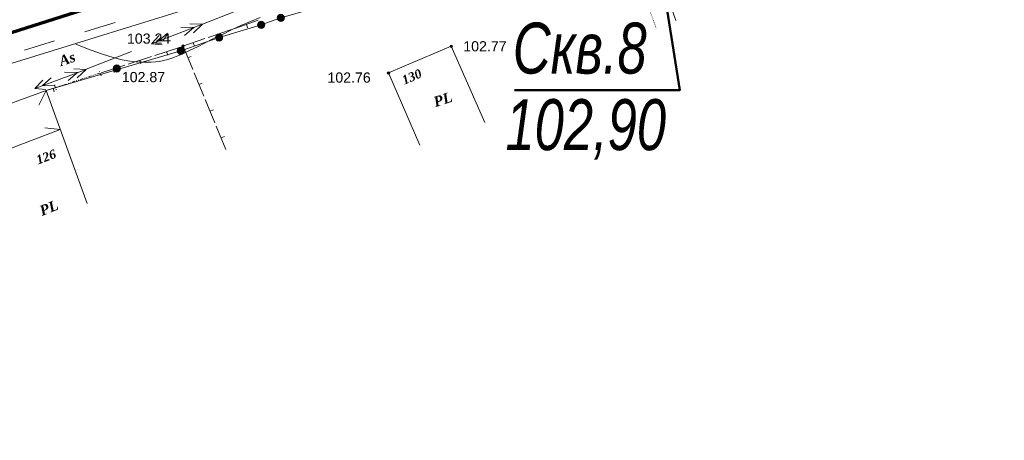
# Model space of a CAD drawing. Header units: millimetres. Extents: x 9396 to 25236, y 15106 to 31102.
# Tile 249 of 256: x 11674 to 11838, y 16896 to 16966. Entities that reach past the tile are written whole.
import ezdxf
from ezdxf.enums import TextEntityAlignment as Align

# ---------------------------------------------------------------- set-up
doc = ezdxf.new("R2010")
doc.units = ezdxf.units.MM
for name, pattern in [('DIVIDE', [1.25, 0.5, -0.25, 0, -0.25, 0, -0.25]), ('DOT', [0.25, 0, -0.25]), ('HIDDEN', [0.375, 0.25, -0.125])]:
    doc.linetypes.add(name, pattern=pattern)
for name, color, linetype, lineweight, true_color in [('1001010', 7, 'Continuous', 9, 0x000000), ('10010110', 7, 'Continuous', 20, 0xa25100), ('1060000', 7, 'Continuous', 9, 0x000000), ('1070000', 7, 'DOT', 9, 0x000000), ('21100200', 7, 'HIDDEN', 0, 0x800080), ('3000105', 7, 'DIVIDE', 9, 0x000000), ('3000220', 7, 'Continuous', 9, 0x000000), ('5010210', 7, 'Continuous', 20, 0x008000), ('6011300', 1, 'Continuous', 20, 0xff0000), ('8010110', 7, 'Continuous', 20, 0x0080ff), ('8010200', 7, 'Continuous', 9, 0x000000)]:
    doc.layers.add(name, color=color, linetype=linetype, lineweight=lineweight, true_color=true_color)
doc.layers.add('геология', color=6, linetype='Continuous', lineweight=50)
doc.layers.add('Канализация', color=1, linetype='Continuous', lineweight=70)
doc.styles.add('10', font='timesbi.ttf', dxfattribs={"height": 0.001481})
doc.styles.add('2', font='timesbi.ttf', dxfattribs={"height": 0.001693})
doc.styles.add('9', font='timesbi.ttf', dxfattribs={"height": 0.001693})
doc.styles.add('F2', font='arial.ttf', dxfattribs={"height": 0.001693})
doc.styles.add('style1', font='ARIALNI.TTF')

# ---------------------------------------------------------------- blocks, each defined once
blk = doc.blocks.new('SYMBOL8010200')
at = {"true_color": 0x000000}
h = blk.add_hatch(color=18, dxfattribs=at)
edge = h.paths.add_edge_path()
edge.add_arc((0, 0), 0.3, 0, 360)
at = {"color": 18, "linetype": 'Continuous', "lineweight": 0, "true_color": 0x000000}
blk.add_circle((0, 0), 0.3, dxfattribs=at)
blk = doc.blocks.new('SYMBOL21100200')
at = {"true_color": 0x800080}
h = blk.add_hatch(color=216, dxfattribs=at)
edge = h.paths.add_edge_path()
edge.add_arc((0, 0), 0.1, 0, 360)
at = {"color": 216, "linetype": 'Continuous', "lineweight": 0, "true_color": 0x800080}
blk.add_circle((0, 0), 0.1, dxfattribs=at)

msp = doc.modelspace()

# ---------------------------------------------------------------- linework, layer by layer
at = {"layer": '1001010', "color": 253}
for p, q in [((11740.7, 16944.9, 158.18), (11735.46, 16956.95, 158.18)), ((11685.19, 16935.19, 206.25), (11678.32, 16954.02, 206.25))]:
    msp.add_line(p, q, dxfattribs=at)
for points in [[(11798.97, 16971.02, 161.92), (11796.59, 16977.99, 169.93), (11786.05, 16974.39, 167.73), (11787.5, 16970.15, 161.79), (11782.49, 16968.44, 163.87), (11783.42, 16965.71, 163.87)], [(11735.46, 16956.95, 158.18), (11745.94, 16961.39, 163.62), (11751.55, 16948.68, 155.48)], [(11678.32, 16954.02, 206.25), (11663.46, 16948.6, 206.01), (11670.34, 16929.77, 205.68)]]:
    msp.add_polyline3d(points, dxfattribs=at)
at = {"layer": '10010110'}
msp.add_polyline3d([(11714.03, 16966.19, 184.37), (11712.42, 16965.54, 184.13), (11710.83, 16964.84, 184.83), (11709.26, 16964.12, 186.35), (11707.74, 16963.39, 188.5), (11706.28, 16962.67, 191.08), (11704.88, 16961.97, 193.89), (11703.58, 16961.32, 196.73), (11702.37, 16960.73, 199.4), (11701.28, 16960.22, 201.72), (11700.31, 16959.8, 203.52), (11699.45, 16959.47, 204.83), (11698.67, 16959.21, 205.72), (11697.94, 16959.02, 206.26), (11697.25, 16958.88, 206.52), (11696.56, 16958.8, 206.57), (11695.85, 16958.75, 206.47), (11695.1, 16958.72, 206.31), (11694.28, 16958.73, 206.05), (11693.35, 16958.78, 205.35), (11692.28, 16958.91, 203.74), (11691.01, 16959.14, 200.77), (11689.52, 16959.52, 196), (11687.76, 16960.06, 188.97), (11685.69, 16960.79, 179.23), (11683.27, 16961.75, 166.33)], dxfattribs=at)
at = {"layer": '1060000', "color": 253}
for p, q in [((11708.07, 16969.55, 125.93), (11649.85, 16951.57, 112.97)), ((11678.32, 16954.02, 202.6), (11677.12, 16951.56, 203.11)), ((11665.9, 16941.91, 205.89), (11680.68, 16947.49, 198.01)), ((11678.09, 16947.8, 198.01), (11680.68, 16947.49, 198.01))]:
    msp.add_line(p, q, dxfattribs=at)
at = {"layer": '1070000', "color": 253}
msp.add_line((11773.04, 16984.48, 179.61), (11780.17, 16964.34, 165.88), dxfattribs=at)
at = {"layer": '3000105', "color": 253}
for p, q in [((11687.49, 16956.46, 186.32), (11687.15, 16957.5, 186.32)), ((11679.9, 16954.49, 166.3), (11687.33, 16956.93, 206.34)), ((11679.74, 16954.96, 186.32), (11680.09, 16953.92, 186.32))]:
    msp.add_line(p, q, dxfattribs=at)
at = {"layer": '3000220', "color": 253}
for p, q in [((11713.72, 16965.74, 206.87), (11709.81, 16964.39, 206.87)), ((11709.28, 16964.21, 206.87), (11705.38, 16962.85, 206.87)), ((11711.76, 16965.07, 206.87), (11711.96, 16964.5, 206.87)), ((11707.33, 16963.53, 206.87), (11707.52, 16962.96, 206.87)), ((11700.4, 16961.15, 206.87), (11696.47, 16959.87, 206.87)), ((11701.18, 16961.42, 207.52), (11702.8, 16957.5, 207.52)), ((11702.89, 16961.99, 206.87), (11703.09, 16961.43, 206.87)), ((11695.93, 16959.7, 206.87), (11692, 16958.43, 206.87)), ((11693.97, 16959.06, 206.87), (11694.15, 16958.49, 206.87)), ((11698.44, 16960.51, 206.87), (11698.62, 16959.94, 206.87)), ((11701.99, 16959.46, 207.52), (11702.54, 16959.69, 207.52)), ((11691.47, 16958.25, 206.87), (11687.54, 16956.98, 206.87)), ((11689.5, 16957.62, 206.87), (11689.69, 16957.05, 206.87)), ((11703.02, 16956.97, 207.52), (11704.65, 16953.05, 207.52)), ((11680.69, 16954.75, 188.4), (11678.31, 16954.03, 188.4)), ((11679.5, 16954.39, 188.4), (11679.67, 16953.81, 188.4)), ((11703.84, 16955.01, 207.52), (11704.39, 16955.24, 207.52)), ((11704.87, 16952.52, 207.52), (11706.5, 16948.6, 207.52)), ((11705.68, 16950.56, 207.52), (11706.24, 16950.79, 207.52)), ((11706.72, 16948.07, 207.52), (11708.35, 16944.15, 207.52)), ((11707.53, 16946.11, 207.52), (11708.09, 16946.34, 207.52))]:
    msp.add_line(p, q, dxfattribs=at)
msp.add_polyline3d([(11704.84, 16962.67, 206.87), (11701.16, 16961.39, 206.87), (11700.94, 16961.32, 206.87)], dxfattribs=at)
at = {"layer": '5010210'}
for p, q in [((11687.32, 16964.59, 153.36), (11684.8, 16963.83, 153.36)), ((11689.85, 16965.36, 153.36), (11687.32, 16964.59, 153.36)), ((11674.7, 16960.75, 153.36), (11679.75, 16962.29, 153.36))]:
    msp.add_line(p, q, dxfattribs=at)
at = {"layer": '6011300'}
for p, q in [((11704.41, 16965.1, 110.57), (11695.89, 16961.81, 110.57)), ((11704.41, 16965.1, 110.57), (11702.32, 16965.15, 110.57)), ((11704.41, 16965.1, 110.57), (11702.9, 16963.66, 110.57)), ((11692.58, 16960.53, 110.57), (11685, 16957.6, 110.57)), ((11685.02, 16957.55, 110.57), (11676.46, 16954.37, 110.57)), ((11685.02, 16957.55, 110.57), (11682.93, 16957.63, 110.57)), ((11685.02, 16957.55, 110.57), (11683.49, 16956.13, 110.57))]:
    msp.add_line(p, q, dxfattribs=at)
for points in [[(11711.76, 16968.45, 110.57), (11709.82, 16967.2, 110.57), (11704.41, 16965.1, 110.57)], [(11702.99, 16964.55, 110.57), (11701.44, 16963.21, 110.57), (11702.99, 16964.55, 110.57), (11700.8, 16964.57, 110.57)], [(11697.69, 16961.65, 110.57), (11695.89, 16961.81, 110.57), (11697.21, 16963.18, 110.57)], [(11699.07, 16962.29, 110.57), (11697.12, 16962.28, 110.57), (11698.57, 16963.6, 110.57)], [(11678.26, 16954.19, 110.57), (11676.46, 16954.37, 110.57), (11677.8, 16955.72, 110.57)], [(11679.65, 16954.81, 110.57), (11677.7, 16954.83, 110.57), (11679.16, 16956.12, 110.57)], [(11683.59, 16957.02, 110.57), (11682.03, 16955.69, 110.57), (11683.59, 16957.02, 110.57), (11681.41, 16957.07, 110.57)]]:
    msp.add_polyline3d(points, dxfattribs=at)
at = {"layer": '8010110'}
msp.add_polyline3d([(11743.67, 16974.38, 175.24), (11726.98, 16968.87, 207.81), (11717.49, 16966.13, 207.93), (11714.21, 16964.97, 206.57), (11707.19, 16962.86, 206.5), (11700.82, 16960.65, 207.48), (11678.32, 16954.02, 202.6)], dxfattribs=at)
at = {"layer": 'геология', "lineweight": 50}
msp.add_lwpolyline([(11776.29, 17003.29), (11784.11, 16954.09), (11756.53, 16954.09)], dxfattribs=at)
at = {"layer": 'Канализация', "elevation": 53}
msp.add_lwpolyline([(12228.43, 17139.82), (12021.44, 17074.81), (11795.93, 17002.9), (11329.52, 16854.74), (11115.67, 16787.38), (10954.57, 16736.61), (10592.24, 16620.2), (10486.13, 16586.85), (10372.91, 16549.13), (10338.97, 16538.59), (10329.35, 16531.16), (10310.18, 16524.96), (10297.32, 16526.92), (10197.76, 16494.35), (10167.88, 16483.3), (10086.56, 16408.9), (10007.55, 16330.7)], dxfattribs=at)

# ---------------------------------------------------------------- block references
at = {"layer": '21100200', "xscale": 2, "yscale": 2, "zscale": 2}
for p in [(11701.18, 16961.42, 206.48), (11745.96, 16961.4, 205.54), (11690.14, 16957.72, 205.74), (11735.48, 16956.96, 205.52)]:
    msp.add_blockref('SYMBOL21100200', p, dxfattribs=at)
at = {"layer": '8010200', "color": 253, "xscale": 2, "yscale": 2, "zscale": 2}
for p in [(11714.21, 16964.97, 206.57), (11717.49, 16966.13, 207.93), (11707.19, 16962.86, 206.5), (11700.82, 16960.65, 207.48), (11690.12, 16957.68, 205.74)]:
    msp.add_blockref('SYMBOL8010200', p, dxfattribs=at)

# ---------------------------------------------------------------- texts
at = {"layer": '1001010', "color": 1, "true_color": 0xff0000, "style": '10'}
for s, rotation, p in [('130', 23.5, (11737.82, 16955.65, 158.97)), ('126', 20.7, (11676.75, 16942.36, 199.94))]:
    msp.add_text(s, height=1.481, rotation=rotation, dxfattribs=at).set_placement(p, align=Align.MIDDLE_LEFT)
at = {"layer": '1001010', "color": 253, "style": '9'}
for rotation, p in [(18.4, (11743.06, 16952.04, 158.62)), (22, (11677.33, 16933.86, 206.24))]:
    msp.add_text('PL', height=1.693, rotation=rotation, dxfattribs=at).set_placement(p, align=Align.MIDDLE_LEFT)
at = {"layer": '1060000', "color": 253, "style": '2'}
msp.add_text('As', height=1.693, rotation=18.2, dxfattribs=at).set_placement((11680.56, 16958.88, 155.77), align=Align.MIDDLE_LEFT)
at = {"layer": '21100200', "color": 253, "style": 'F2'}
for s, p in [('103.24', (11691.82, 16962.68, 203.1)), ('102.77', (11747.96, 16961.4, 205.54)), ('102.87', (11690.96, 16956.26, 207.78)), ('102.76', (11725.28, 16956.18, 177.32))]:
    msp.add_text(s, height=1.693, dxfattribs=at).set_placement(p, align=Align.MIDDLE_LEFT)
at = {"layer": 'геология', "style": 'style1', "width": 0.9}
for s, p in [('Скв.8', (11756.22, 16956.84)), ('102,90', (11755, 16944.07))]:
    msp.add_text(s, height=8.5, dxfattribs=at).set_placement(p)

doc.saveas('drawing.dxf')
